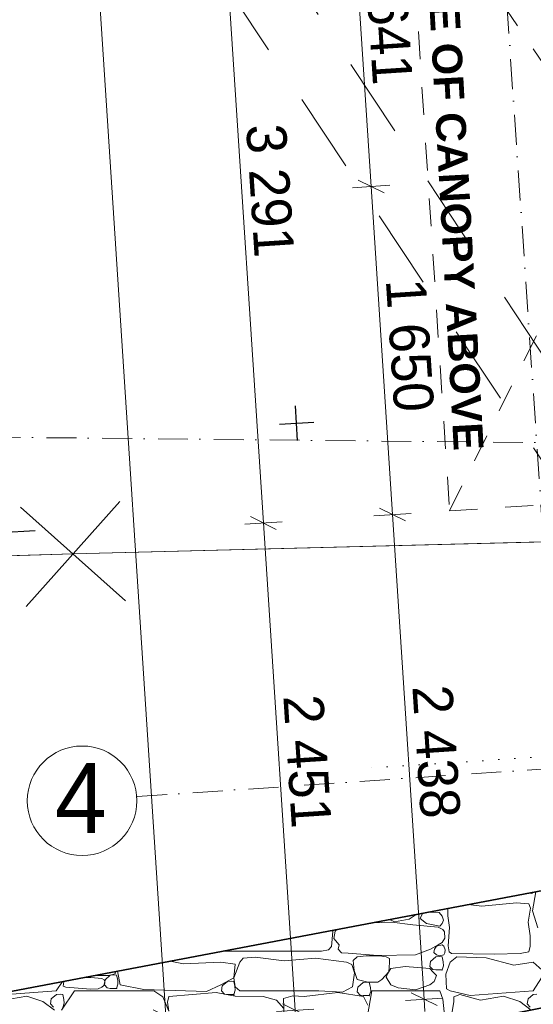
# Model space of a CAD drawing. Header units: millimetres. Extents: x -738537 to 1850049, y -250217 to 604013.
# Tile 89 of 220: x -145829 to -143252, y 76382 to 81324. Entities that reach past the tile are written whole.
import ezdxf

# ---------------------------------------------------------------- set-up
doc = ezdxf.new("R2010")
doc.units = ezdxf.units.MM
doc.header["$MEASUREMENT"] = 0
doc.set_wipeout_variables(frame=1)
for name, pattern in [('Dashed', [280, 140, -140]), ('Dense Dotted', [80, 0, -80]), ('Dot & Dashed', [280, 150, -60, 0, -70]), ('Long Dashed', [700, 400, -300]), ('Wipeout_Contour', [1000, 0, -1000])]:
    doc.linetypes.add(name, pattern=pattern)
for name, color, linetype, lineweight in [('0_Pen_No__16', 8, 'Continuous', 20), ('0_Pen_No__6', 7, 'Continuous', 5), ('A_SURVEY_Pen_No__1', 214, 'Continuous', 35), ('A_SURVEY_Pen_No__6', 7, 'Continuous', 5), ('BUILDING_Pen_No__128', 9, 'Continuous', 0), ('C-GRID _Pen_No__5', 4, 'Continuous', 5), ('C_DIMS - GA_Pen_No__6', 7, 'Continuous', 5), ('FENCE LINE_Pen_No__15', 7, 'Continuous', 20), ('MARKETING_Pen_No__1', 214, 'Continuous', 35), ('SPLITPOLE FENCE_Pen_No__2', 1, 'Continuous', 25)]:
    doc.layers.add(name, color=color, linetype=linetype, lineweight=lineweight)
doc.layers.add('C_DIMS - GA', color=7, linetype='Continuous')
doc.layers.add('MARKETING', color=7, linetype='Continuous')
doc.layers.add('MARKETING_Pen_No__171', color=7, linetype='Continuous', lineweight=0, true_color=0xdadada)
doc.styles.add('GENERATED_STYLE_1', font='GOTHIC.TTF')
doc.styles.add('GENERATED_STYLE_6', font='arialbd.ttf')
doc.dimstyles.new('GENERATED_STYLE__1', dxfattribs={"dimtxt": 200, "dimasz": 95, "dimexe": 0.18, "dimexo": 90000, "dimgap": 0.09, "dimtad": 1, "dimdec": 0, "dimzin": 0, "dimdsep": 46, "dimtxsty": 'GENERATED_STYLE_1', "dimblk": 'ARROWHEAD_2', "dimblk1": 'ARROWHEAD_2', "dimblk2": 'ARROWHEAD_2', "dimcen": 0.09, "dimclrd": 7, "dimclre": 7, "dimclrt": 7, "dimadec": 0, "dimazin": 0, "dimtfac": 1, "dimtdec": 4, "dimtmove": 0, "dimatfit": 3, "dimfxl": 1, "dimtolj": 1, "dimtzin": 0, "dimarcsym": 0})
doc.dimstyles.new('GENERATED_STYLE__3', dxfattribs={"dimtxt": 200, "dimasz": 95, "dimexe": 0.18, "dimexo": 90000, "dimgap": 0.09, "dimtad": 1, "dimdec": 0, "dimzin": 0, "dimdsep": 46, "dimtxsty": 'GENERATED_STYLE_1', "dimblk": 'ARROWHEAD_2', "dimblk1": 'ARROWHEAD_2', "dimblk2": 'ARROWHEAD_2', "dimcen": 0.09, "dimclrd": 7, "dimclre": 7, "dimclrt": 7, "dimadec": 0, "dimazin": 0, "dimtfac": 1, "dimtdec": 4, "dimtmove": 2, "dimatfit": 3, "dimfxl": 1, "dimtolj": 1, "dimtzin": 0, "dimarcsym": 0})

# ---------------------------------------------------------------- blocks, each defined once
blk = doc.blocks.new('*D230')
at = {"layer": 'C_DIMS - GA_Pen_No__6', "color": 7, "linetype": 'Continuous', "lineweight": 5, "transparency": 16777216}
for p, q in [((-141581.5, 75974), (-141646, 75844.9)), ((-141608.1, 75815.9), (-141619.4, 76003.1)), ((-142922.5, 75737), (-142933.7, 75924.2)), ((-142928.1, 75830.6), (-141613.8, 75909.5)), ((-141613.8, 75909.5), (-141264.9, 75930.4)), ((-142895.8, 75895.2), (-142960.4, 75766.1)), ((-142989.1, 75827), (-142928.1, 75830.6))]:
    blk.add_line(p, q, dxfattribs=at)
at = {"layer": 'C_DIMS - GA_Pen_No__6', "color": 7, "lineweight": 5, "transparency": 16777216, "char_height": 200, "attachment_point": 7, "rotation": 3.4344, "style": 'GENERATED_STYLE_1'}
for s, insert in [('\\A1;{\\pql;\\fCentury Gothic|b0|i0|c0|p34;350}', (-142120.1, 75919.2)), ('\\A1;{\\pql;\\fCentury Gothic|b0|i0|c0|p34;1\xa0317}', (-143669.3, 75826.2))]:
    blk.add_mtext(s, dxfattribs=dict(at, insert=insert))
blk = doc.blocks.new('ARROWHEAD_2')
at = {"color": 0, "linetype": 'Continuous', "lineweight": 0}
for p, q in [((-0.378, -0.655), (0.378, 0.655)), ((0, 0), (-1, 0))]:
    blk.add_line(p, q, dxfattribs=at)
blk = doc.blocks.new('*X292')
at = {"layer": 'MARKETING_Pen_No__171', "color": 254, "linetype": 'Continuous', "lineweight": 0, "true_color": 0xdadada}
for p, q in [((-143238.8, 76947.7), (-143255.5, 76850.8)), ((-143468.1, 76904.1), (-143464.6, 76904)), ((-143464.6, 76904), (-143456.8, 76906.3)), ((-143280.8, 76939.7), (-143258.9, 76939.7)), ((-143258.9, 76939.7), (-143257.4, 76944.1)), ((-143680.7, 76863.8), (-143681.1, 76826.5)), ((-143509.7, 76875.3), (-143578.2, 76883.2)), ((-143336.7, 76892.2), (-143509.7, 76875.3)), ((-143273.8, 76886.2), (-143336.7, 76892.2)), ((-143276.8, 76794.2), (-143266.2, 76865.7)), ((-143266.2, 76865.7), (-143273.8, 76886.2)), ((-143255.5, 76850.8), (-143229.8, 76766.1)), ((-143973.5, 76808.2), (-143947.7, 76796.9)), ((-143947.7, 76796.9), (-143874.4, 76809.2)), ((-143874.4, 76809.2), (-143839.6, 76833.4)), ((-143839.6, 76833.4), (-143839.6, 76833.6)), ((-143808, 76837.8), (-143818.9, 76813.2)), ((-143818.9, 76813.2), (-143787.5, 76787.9)), ((-143796.2, 76841.8), (-143808, 76837.8)), ((-143723.6, 76843.8), (-143780.9, 76844.7)), ((-143708.3, 76824.8), (-143723.6, 76843.8)), ((-143702.8, 76804.7), (-143708.3, 76824.8)), ((-143708.3, 76787.9), (-143702.8, 76804.7)), ((-143681.1, 76826.5), (-143672.5, 76768.1)), ((-144257.5, 76747.5), (-144257.5, 76754.2)), ((-144246, 76749.1), (-144252.2, 76712.2)), ((-144237.3, 76758.1), (-144246, 76749.1)), ((-143962.2, 76794.4), (-144061.4, 76791.5)), ((-143855.5, 76781.3), (-143962.2, 76794.4)), ((-143729.4, 76769.4), (-143855.5, 76781.3)), ((-143787.5, 76787.9), (-143721.3, 76775.4)), ((-143704.9, 76757.4), (-143729.4, 76769.4)), ((-143721.3, 76775.4), (-143708.3, 76787.9)), ((-143697.8, 76746.1), (-143704.9, 76757.4)), ((-143672.5, 76768.1), (-143679.7, 76676.3)), ((-143268.1, 76726.1), (-143276.8, 76794.2)), ((-144264.9, 76672.2), (-144257.5, 76747.5)), ((-144252.2, 76712.2), (-144226.4, 76680.3)), ((-143709.1, 76692.1), (-143696.4, 76715.2)), ((-143696.4, 76715.2), (-143697.8, 76746.1)), ((-143267.6, 76674.4), (-143268.1, 76726.1)), ((-144314.9, 76648.6), (-144279.4, 76656.3)), ((-144279.4, 76656.3), (-144264.9, 76672.2)), ((-144226.4, 76680.3), (-144231.5, 76659.1)), ((-144231.5, 76659.1), (-144214, 76641.4)), ((-143842.6, 76631.5), (-143767.5, 76659.1)), ((-143767.5, 76659.1), (-143729.4, 76680.3)), ((-143747.3, 76659.5), (-143750.1, 76641.9)), ((-143737.7, 76674.3), (-143747.3, 76659.5)), ((-143708.8, 76681.6), (-143737.7, 76674.3)), ((-143729.4, 76680.3), (-143709.1, 76692.1)), ((-143700.6, 76674.3), (-143708.8, 76681.6)), ((-143693.9, 76655.8), (-143700.6, 76674.3)), ((-143694.9, 76640.8), (-143693.9, 76655.8)), ((-143679.7, 76676.3), (-143673.8, 76646.2)), ((-143273.8, 76646.2), (-143267.6, 76674.4)), ((-144814, 76648.6), (-144314.9, 76648.6)), ((-144708.1, 76614.1), (-144723.5, 76594)), ((-144646.9, 76619.8), (-144708.1, 76614.1)), ((-144502.5, 76600.3), (-144646.9, 76619.8)), ((-144343.9, 76614.5), (-144502.5, 76600.3)), ((-144189.3, 76594), (-144343.9, 76614.5)), ((-144214, 76641.4), (-144181.1, 76638.5)), ((-144181.1, 76638.5), (-144031.3, 76626.9)), ((-144135.9, 76621.4), (-144154.8, 76601.9)), ((-144154.8, 76601.9), (-144149.8, 76551.7)), ((-144089.8, 76626.3), (-144135.9, 76621.4)), ((-144022.8, 76625.1), (-144089.8, 76626.3)), ((-144031.3, 76626.9), (-143842.6, 76631.5)), ((-143989.2, 76621.4), (-144022.8, 76625.1)), ((-143972.9, 76611.6), (-143989.2, 76621.4)), ((-143974, 76593), (-143972.9, 76611.6)), ((-143740.8, 76620.1), (-143766.8, 76597.4)), ((-143750.1, 76641.9), (-143737.7, 76630)), ((-143722.3, 76621.7), (-143740.8, 76620.1)), ((-143737.7, 76630), (-143722.5, 76626.3)), ((-143722.5, 76626.3), (-143700.6, 76630)), ((-143709.1, 76620.1), (-143722.3, 76621.7)), ((-143703.3, 76595), (-143709.1, 76620.1)), ((-143700.6, 76630), (-143694.9, 76640.8)), ((-143673.8, 76646.2), (-143662.3, 76637.7)), ((-143635.2, 76621.5), (-143669.4, 76594)), ((-143662.3, 76637.7), (-143445.9, 76633.3)), ((-143488.5, 76615.5), (-143635.2, 76621.5)), ((-143348.8, 76578.7), (-143488.5, 76615.5)), ((-143445.9, 76633.3), (-143316.9, 76638.1)), ((-143316.9, 76638.1), (-143273.8, 76646.2)), ((-145006.3, 76586.1), (-145074, 76599.2)), ((-144819.8, 76594), (-145006.3, 76586.1)), ((-144746.9, 76583.4), (-144819.8, 76594)), ((-144723.5, 76594), (-144754.3, 76515.1)), ((-144754.3, 76515.1), (-144746.9, 76583.4)), ((-144161.6, 76581.6), (-144189.3, 76594)), ((-144148.2, 76541.1), (-144161.6, 76581.6)), ((-144149.8, 76551.7), (-144135.9, 76507.2)), ((-143966.5, 76561.6), (-143982.7, 76536.1)), ((-143976.8, 76546), (-143974, 76593)), ((-143894, 76572.8), (-143966.5, 76561.6)), ((-143771.6, 76561.6), (-143894, 76572.8)), ((-143753.8, 76544.5), (-143771.6, 76561.6)), ((-143766.8, 76597.4), (-143770.5, 76572.9)), ((-143770.5, 76572.9), (-143755.8, 76556.7)), ((-143755.8, 76556.7), (-143740.8, 76554.7)), ((-143740.8, 76554.7), (-143709.1, 76554.7)), ((-143709.1, 76554.7), (-143702.1, 76575.4)), ((-143702.1, 76575.4), (-143703.3, 76595)), ((-143669.4, 76594), (-143689.8, 76534.4)), ((-143253.1, 76594), (-143348.8, 76578.7)), ((-143207.6, 76553.8), (-143253.1, 76594)), ((-145471, 76517.5), (-145503.1, 76517.7)), ((-145416.4, 76511.4), (-145471, 76517.5)), ((-145450.6, 76527.7), (-145379.2, 76527.7)), ((-145404.7, 76504.9), (-145416.4, 76511.4)), ((-145401.3, 76497.2), (-145404.7, 76504.9)), ((-145400.3, 76505.3), (-145404, 76480.8)), ((-145374.2, 76528), (-145400.3, 76505.3)), ((-145379.2, 76527.7), (-145349.9, 76535.7)), ((-145355.8, 76529.6), (-145374.2, 76528)), ((-145342.6, 76528), (-145355.8, 76529.6)), ((-145349.9, 76535.7), (-145348, 76547.2)), ((-145336.8, 76502.9), (-145342.6, 76528)), ((-145337.9, 76549.1), (-145324.1, 76479.8)), ((-145335.6, 76483.3), (-145336.8, 76502.9)), ((-144819.8, 76479.8), (-144754.3, 76515.1)), ((-144754.3, 76515.1), (-144748.2, 76469.3)), ((-144158.1, 76469.6), (-144148.2, 76541.1)), ((-144135.9, 76507.2), (-144082.4, 76492.9)), ((-144032.5, 76493.5), (-144012.4, 76507.2)), ((-144012.4, 76507.2), (-143976.8, 76546)), ((-143982.7, 76536.1), (-143989.2, 76518.2)), ((-143989.2, 76518.2), (-143966.5, 76479.8)), ((-143737.7, 76526.2), (-143753.8, 76544.5)), ((-143749.2, 76497.5), (-143737.7, 76526.2)), ((-143689.8, 76534.4), (-143686.9, 76460.3)), ((-143253.1, 76449.4), (-143210.5, 76515.7)), ((-145645.1, 76449.4), (-145614.8, 76496.5)), ((-145608.2, 76482.9), (-145610, 76473.1)), ((-145610, 76473.1), (-145596.7, 76468.1)), ((-145607.8, 76496.9), (-145608.2, 76482.9)), ((-145606.9, 76498), (-145607.8, 76496.9)), ((-145596.7, 76468.1), (-145473.8, 76459.1)), ((-145473.8, 76459.1), (-145434.4, 76460.7)), ((-145434.4, 76460.7), (-145416.4, 76468.1)), ((-145416.4, 76468.1), (-145406.6, 76477.4)), ((-145406.6, 76477.4), (-145401.3, 76497.2)), ((-145404, 76480.8), (-145389.2, 76464.6)), ((-145389.2, 76464.6), (-145374.2, 76462.6)), ((-145374.2, 76462.6), (-145342.6, 76462.6)), ((-145342.6, 76462.6), (-145335.6, 76483.3)), ((-145324.1, 76479.8), (-145205.7, 76456)), ((-145205.7, 76456), (-144892.1, 76446.1)), ((-144892.1, 76446.1), (-144819.8, 76479.8)), ((-144812.6, 76474.9), (-144816.3, 76450.4)), ((-144786.6, 76497.5), (-144812.6, 76474.9)), ((-144768.1, 76499.2), (-144786.6, 76497.5)), ((-144754.7, 76497.5), (-144768.1, 76499.2)), ((-144754.9, 76432.2), (-144747.9, 76452.8)), ((-144749.2, 76473.4), (-144754.7, 76497.5)), ((-144747.9, 76452.8), (-144749.2, 76473.4)), ((-144748.2, 76469.3), (-144723.5, 76449.4)), ((-144209.7, 76442.9), (-144158.1, 76469.6)), ((-144132.2, 76469), (-144135.9, 76444.5)), ((-144106.1, 76491.7), (-144132.2, 76469)), ((-144087.7, 76493.3), (-144106.1, 76491.7)), ((-144074.5, 76491.7), (-144087.7, 76493.3)), ((-144082.4, 76492.9), (-144032.5, 76493.5)), ((-144068.7, 76466.6), (-144074.5, 76491.7)), ((-144067.5, 76447), (-144068.7, 76466.6)), ((-143966.5, 76479.8), (-143929.2, 76464.3)), ((-143929.2, 76464.3), (-143842.8, 76455.5)), ((-143842.8, 76455.5), (-143771.6, 76479.8)), ((-143771.6, 76479.8), (-143749.2, 76497.5)), ((-143686.9, 76460.3), (-143669.4, 76449.4)), ((-145961.1, 76426.5), (-145645.1, 76449.4)), ((-145792.8, 76422.8), (-145909.1, 76403.1)), ((-145712.1, 76396), (-145792.8, 76422.8)), ((-145670.2, 76409.4), (-145673.8, 76384.9)), ((-145644.1, 76432.1), (-145670.2, 76409.4)), ((-145625.7, 76433.7), (-145644.1, 76432.1)), ((-145612.4, 76432.1), (-145625.7, 76433.7)), ((-145553.1, 76449.4), (-145618.5, 76353.5)), ((-145606.7, 76407), (-145612.4, 76432.1)), ((-145605.4, 76387.4), (-145606.7, 76407)), ((-145156.4, 76449.4), (-145553.1, 76449.4)), ((-145110.5, 76419.6), (-145156.4, 76449.4)), ((-145081.1, 76347.7), (-145110.5, 76419.6)), ((-145079.9, 76422.4), (-145086.8, 76394)), ((-144842.6, 76441.7), (-145079.9, 76422.4)), ((-144747.1, 76423.4), (-144842.6, 76441.7)), ((-144816.3, 76450.4), (-144801.6, 76434.1)), ((-144801.6, 76434.1), (-144786.6, 76432.2)), ((-144786.6, 76432.2), (-144754.9, 76432.2)), ((-144606.9, 76422.4), (-144747.1, 76423.4)), ((-144723.5, 76449.4), (-144328.6, 76450.1)), ((-144540.7, 76403.1), (-144606.9, 76422.4)), ((-144503.2, 76362.2), (-144540.7, 76403.1)), ((-144458.9, 76424.9), (-144504.8, 76411.2)), ((-144504.8, 76411.2), (-144501.3, 76320.2)), ((-144401.3, 76422.4), (-144458.9, 76424.9)), ((-144231.9, 76441.7), (-144401.3, 76422.4)), ((-144328.6, 76450.1), (-144209.7, 76442.9)), ((-144103.7, 76422.4), (-144231.9, 76441.7)), ((-144135.9, 76444.5), (-144121.1, 76428.2)), ((-144121.1, 76428.2), (-144106.1, 76426.3)), ((-144106.1, 76426.3), (-144074.5, 76426.3)), ((-144081.3, 76378.7), (-144103.7, 76422.4)), ((-144062.1, 76449.4), (-144085.1, 76314.1)), ((-144074.5, 76426.3), (-144067.5, 76447)), ((-143721, 76449.4), (-144062.1, 76449.4)), ((-143705.2, 76408.5), (-143721, 76449.4)), ((-143699.1, 76345), (-143705.2, 76408.5)), ((-143669.4, 76449.4), (-143569.1, 76426.5)), ((-143620.8, 76432), (-143651.2, 76420.2)), ((-143651.2, 76420.2), (-143651, 76396)), ((-143517.1, 76403.1), (-143620.8, 76432)), ((-143569.1, 76426.5), (-143253.1, 76449.4)), ((-143400.8, 76422.8), (-143517.1, 76403.1)), ((-143320.1, 76396), (-143400.8, 76422.8)), ((-143278.2, 76409.4), (-143281.8, 76384.9)), ((-143252.1, 76432.1), (-143278.2, 76409.4)), ((-143233.7, 76433.7), (-143252.1, 76432.1)), ((-145653.7, 76352.7), (-145712.1, 76396)), ((-145673.8, 76384.9), (-145659.1, 76368.6)), ((-145612.4, 76366.7), (-145605.4, 76387.4)), ((-145086.8, 76394), (-145081.1, 76347.7)), ((-143651, 76396), (-143664.4, 76313.9)), ((-143262.6, 76353.4), (-143320.1, 76396)), ((-143281.8, 76384.9), (-143267.1, 76368.6))]:
    blk.add_line(p, q, dxfattribs=at)
for p in [(-143258.9, 76939.7), (-143709.1, 76554.7), (-145342.6, 76462.6), (-144754.9, 76432.2), (-144754, 76429), (-144074.5, 76426.3)]:
    blk.add_point(p, dxfattribs=at)
blk = doc.blocks.new('Fill_105', base_point=(0, 0))
at = {"color": 254, "linetype": 'Wipeout_Contour', "lineweight": 0, "ltscale": 817359.830674}
blk.add_wipeout([(-147013.4, 75606.1), (-142601.2, 76485.2), (-142966, 76462), (-143001.7, 76992.7), (-147118.1, 76211.1)], dxfattribs=at).dxf.layer = 'MARKETING'
at = {"layer": 'MARKETING_Pen_No__1', "color": 214, "linetype": 'Continuous', "lineweight": 35, "flags": 128}
blk.add_lwpolyline([(-147013.4, 75606.1), (-147118.1, 76211.1), (-143001.7, 76992.7), (-142966, 76462), (-142601.2, 76485.2)], close=True, dxfattribs=at)
at = {"layer": 'MARKETING_Pen_No__171', "color": 254, "linetype": 'Continuous', "lineweight": 0, "true_color": 0xdadada}
blk.add_blockref('*X292', (0, 0), dxfattribs=at)
blk = doc.blocks.new('*D384')
at = {"layer": 'C_DIMS - GA_Pen_No__6', "color": 7, "linetype": 'Continuous', "lineweight": 5, "transparency": 16777216}
for p, q in [((-143864.4, 78846.6), (-144051.5, 78834.3)), ((-144022.7, 78872.4), (-143893.2, 78808.5)), ((-143799.2, 76407.6), (-143957.9, 78840.4)), ((-143705.6, 76413.7), (-143892.7, 76401.5)), ((-143863.9, 76439.6), (-143734.4, 76375.7)), ((-143795.2, 76346.6), (-143799.2, 76407.6))]:
    blk.add_line(p, q, dxfattribs=at)
at = {"layer": 'C_DIMS - GA_Pen_No__6', "color": 7, "lineweight": 5, "transparency": 16777216, "insert": (-143861.6, 77977.9), "char_height": 200, "attachment_point": 7, "rotation": 273.7342, "style": 'GENERATED_STYLE_1'}
blk.add_mtext('\\A1;{\\pql;\\fCentury Gothic|b0|i0|c0|p34;2\xa0438}', dxfattribs=at)
blk = doc.blocks.new('*D385')
at = {"layer": 'C_DIMS - GA_Pen_No__6', "color": 7, "linetype": 'Continuous', "lineweight": 5, "transparency": 16777216}
for p, q in [((-144065.4, 80487.2), (-144172.3, 82124.5)), ((-144130.1, 80519.1), (-144000.7, 80455.2)), ((-143971.9, 80493.3), (-144159, 80481.1)), ((-143957.9, 78840.4), (-144065.4, 80487.2)), ((-143864.4, 78846.6), (-144051.5, 78834.3)), ((-144022.7, 78872.4), (-143893.2, 78808.5)), ((-143799.2, 76407.6), (-143957.9, 78840.4))]:
    blk.add_line(p, q, dxfattribs=at)
at = {"layer": 'C_DIMS - GA_Pen_No__6', "color": 7, "lineweight": 5, "transparency": 16777216, "insert": (-143994.7, 80017.7), "char_height": 200, "attachment_point": 7, "rotation": 273.7342, "style": 'GENERATED_STYLE_1'}
blk.add_mtext('\\A1;{\\pql;\\fCentury Gothic|b0|i0|c0|p34;1\xa0650}', dxfattribs=at)
blk = doc.blocks.new('*D386')
at = {"layer": 'C_DIMS - GA_Pen_No__6', "color": 7, "linetype": 'Continuous', "lineweight": 5, "transparency": 16777216}
for p, q in [((-144172.3, 82124.5), (-144194.8, 82469)), ((-144237, 82156.5), (-144107.6, 82092.6)), ((-144078.7, 82130.6), (-144265.8, 82118.4)), ((-144065.4, 80487.2), (-144172.3, 82124.5)), ((-144130.1, 80519.1), (-144000.7, 80455.2)), ((-143971.9, 80493.3), (-144159, 80481.1))]:
    blk.add_line(p, q, dxfattribs=at)
at = {"layer": 'C_DIMS - GA_Pen_No__6', "color": 7, "lineweight": 5, "transparency": 16777216, "insert": (-144101.9, 81659.7), "char_height": 200, "attachment_point": 7, "rotation": 273.7342, "style": 'GENERATED_STYLE_1'}
blk.add_mtext('\\A1;{\\pql;\\fCentury Gothic|b0|i0|c0|p34;1\xa0641}', dxfattribs=at)
blk = doc.blocks.new('*D473')
at = {"layer": 'C_DIMS - GA_Pen_No__6', "color": 7, "linetype": 'Continuous', "lineweight": 5, "transparency": 16777216}
for p, q in [((-145831.2, 88564.6), (-145960.6, 88628.5)), ((-145895.9, 88596.6), (-145899.9, 88657.6)), ((-145802.3, 88602.7), (-145989.4, 88590.5)), ((-145094.8, 76323.1), (-145895.9, 88596.6)), ((-145159.5, 76355), (-145030.1, 76291.1)), ((-145001.3, 76329.2), (-145188.4, 76317)), ((-145090.8, 76262.1), (-145094.8, 76323.1))]:
    blk.add_line(p, q, dxfattribs=at)
at = {"layer": 'C_DIMS - GA_Pen_No__6', "color": 7, "lineweight": 5, "transparency": 16777216, "insert": (-145784.6, 82868.1), "char_height": 200, "attachment_point": 7, "rotation": 273.7342, "style": 'GENERATED_STYLE_1'}
blk.add_mtext('\\A1;{\\pql;\\fCentury Gothic|b0|i0|c0|p34;12\xa0300}', dxfattribs=at)
blk = doc.blocks.new('*D491')
at = {"layer": 'C_DIMS - GA_Pen_No__6', "color": 7, "linetype": 'Continuous', "lineweight": 5, "transparency": 16777216}
for p, q in [((-144670.5, 78830.2), (-144541.1, 78766.3)), ((-144512.2, 78804.3), (-144699.3, 78792.1)), ((-144446.2, 76352.5), (-144605.8, 78798.2)), ((-144352.6, 76358.6), (-144539.7, 76346.4)), ((-144510.9, 76384.4), (-144381.4, 76320.6)), ((-144442.2, 76291.5), (-144446.2, 76352.5))]:
    blk.add_line(p, q, dxfattribs=at)
at = {"layer": 'C_DIMS - GA_Pen_No__6', "color": 7, "lineweight": 5, "transparency": 16777216, "insert": (-144509, 77929.2), "char_height": 200, "attachment_point": 7, "rotation": 273.7342, "style": 'GENERATED_STYLE_1'}
blk.add_mtext('\\A1;{\\pql;\\fCentury Gothic|b0|i0|c0|p34;2\xa0451}', dxfattribs=at)
blk = doc.blocks.new('*D492')
at = {"layer": 'C_DIMS - GA_Pen_No__6', "color": 7, "linetype": 'Continuous', "lineweight": 5, "transparency": 16777216}
for p, q in [((-144820.1, 82082.3), (-144842.6, 82426.8)), ((-144726.6, 82088.4), (-144913.7, 82076.1)), ((-144884.8, 82114.2), (-144755.4, 82050.3)), ((-144605.8, 78798.2), (-144820.1, 82082.3)), ((-144670.5, 78830.2), (-144541.1, 78766.3)), ((-144512.2, 78804.3), (-144699.3, 78792.1)), ((-144446.2, 76352.5), (-144605.8, 78798.2))]:
    blk.add_line(p, q, dxfattribs=at)
at = {"layer": 'C_DIMS - GA_Pen_No__6', "color": 7, "lineweight": 5, "transparency": 16777216, "insert": (-144696, 80794.1), "char_height": 200, "attachment_point": 7, "rotation": 273.7342, "style": 'GENERATED_STYLE_1'}
blk.add_mtext('\\A1;{\\pql;\\fCentury Gothic|b0|i0|c0|p34;3\xa0291}', dxfattribs=at)

msp = doc.modelspace()

# ---------------------------------------------------------------- linework, layer by layer
at = {"layer": '0_Pen_No__16', "color": 8, "linetype": 'Dense Dotted', "lineweight": 20}
msp.add_line((-140627.2, 77793.5), (-144090.9, 77566.8), dxfattribs=at)
at = {"layer": '0_Pen_No__6', "color": 7, "linetype": 'Dashed', "lineweight": 5}
for p, q in [((-143671.7, 78859.2), (-142001.6, 82228.2)), ((-143883.2, 82103.5), (-141781.7, 79020.2))]:
    msp.add_line(p, q, dxfattribs=at)
msp.add_lwpolyline([(-142001.6, 82228.2), (-143674, 82117), (-143883.2, 82103.5), (-143671.7, 78859.2), (-141790, 78981.8)], dxfattribs=at)
at = {"layer": 'A_SURVEY_Pen_No__1', "color": 251, "linetype": 'Continuous', "lineweight": 18, "true_color": 0x636466, "flags": 128}
msp.add_lwpolyline([(-152095.7, 86905.3), (-142303, 88830.7), (-141632.7, 78985.8), (-143129.6, 78894.5), (-143116.9, 78706), (-145561.2, 78642.7), (-147980.9, 78571.1), (-149438.2, 78737.5), (-150495.9, 81887.9), (-149843.3, 82107.1), (-150575.8, 84305.5), (-147743.7, 82909.3), (-146030.6, 83078.4), (-146165, 84571.2), (-147353.3, 84471.2), (-151991.7, 86376.4)], close=True, dxfattribs=at)
at = {"layer": 'BUILDING_Pen_No__128', "color": 9, "linetype": 'Long Dashed', "lineweight": 0}
for p, q in [((-142790.1, 79012.9), (-145542.9, 83186.5)), ((-143028.7, 78842), (-145799.1, 83006.5))]:
    msp.add_line(p, q, dxfattribs=at)
at = {"layer": 'C-GRID _Pen_No__5', "color": 4, "linetype": 'Dot & Dashed', "lineweight": 5}
for p, q in [((-148775.5, 79258), (-91522.4, 78672.3)), ((-145239.2, 77424.8), (-128346.6, 78574.9)), ((-145239.2, 77424.8), (-145241.1, 77422.6)), ((-145241.1, 77422.6), (-145241.1, 77422.6))]:
    msp.add_line(p, q, dxfattribs=at)
at = {"layer": 'C-GRID _Pen_No__5', "color": 4, "linetype": 'Continuous', "lineweight": 5}
msp.add_circle((-145515.5, 77403.9), 275, dxfattribs=at)
at = {"layer": 'FENCE LINE_Pen_No__15', "color": 7, "linetype": 'Continuous', "lineweight": 20}
for p, q in [((-145297.4, 78407.3), (-145825.1, 78878)), ((-145297.4, 78407.3), (-145825.1, 78878)), ((-145325.9, 78906.5), (-145796.6, 78378.8)), ((-145325.9, 78906.5), (-145796.6, 78378.8)), ((-142885.2, 78712), (-145561.2, 78642.7)), ((-145561.2, 78642.7), (-147980.9, 78571.1))]:
    msp.add_line(p, q, dxfattribs=at)
at = {"layer": 'SPLITPOLE FENCE_Pen_No__2', "color": 1, "linetype": 'Continuous', "lineweight": 25}
for p, q in [((-144434.1, 79212.4), (-144444.1, 79386)), ((-144525.9, 79294.2), (-144352.3, 79304.1)), ((-145924.1, 78750.5), (-145750.5, 78760.4))]:
    msp.add_line(p, q, dxfattribs=at)

# ---------------------------------------------------------------- texts
at = {"layer": 'A_SURVEY_Pen_No__6', "color": 7, "linetype": 'Continuous', "lineweight": 5, "insert": (-143647.2, 80452.8), "char_height": 150, "attachment_point": 5, "rotation": 273.136, "style": 'GENERATED_STYLE_6'}
msp.add_mtext('\\A1;{\\pqc;\\fArial|b1|i0|c0|p34;LINE OF \\fArial|b1|i0|c0|p34;CANOPY\\fArial|b1|i0|c0|p34; ABOVE}', dxfattribs=at)
at = {"layer": 'C-GRID _Pen_No__5', "color": 4, "linetype": 'Continuous', "lineweight": 5, "insert": (-145652.2, 77592.8), "char_height": 350, "attachment_point": 1, "style": 'GENERATED_STYLE_1'}
msp.add_mtext('\\A1;{\\pql;\\pt0;\\fCentury Gothic|b0|i0|c0|p34;4}', dxfattribs=at)

# ---------------------------------------------------------------- dimensions: what is measured, and where the dimension line sits
at = {"layer": 'C_DIMS - GA', "color": 7, "linetype": 'Continuous', "lineweight": 5}
for base, p1, p2, angle, picture, middle, turn in [((-144172.3, 82124.5), (-141547.2, 80651.5), (-143611.7, 82161.1), 93.7342, '*D386', (-143979.7, 81323.4), 273.7342), ((-141613.8, 75909.5), (-142966, 76462), (-141905.8, 80776.2), 3.4344, '*D230', (-143332.4, 75946.6), 3.4344)]:
    dim = msp.add_linear_dim(base=base, p1=p1, p2=p2, angle=angle, dimstyle='GENERATED_STYLE__1', dxfattribs=at)
    dim.commit()
    dim.dimension.update_dxf_attribs({"geometry": picture, "text_midpoint": middle, "dimtype": 160, "text_rotation": turn})

# ---------------------------------------------------------------- next in the draw order: block references
at = {"layer": 'MARKETING_Pen_No__171', "color": 254, "linetype": 'Continuous', "lineweight": 0, "true_color": 0xdadada}
msp.add_blockref('Fill_105', (0, 0), dxfattribs=at)

# ---------------------------------------------------------------- next in the draw order: linework, layer by layer
at = {"layer": 'C-GRID _Pen_No__5', "color": 4, "linetype": 'Dot & Dashed', "lineweight": 5}
msp.add_line((-144145.6, 92583.3), (-142909.2, 74423), dxfattribs=at)

# ---------------------------------------------------------------- next in the draw order: dimensions: what is measured, and where the dimension line sits
at = {"layer": 'C_DIMS - GA', "color": 7, "linetype": 'Continuous', "lineweight": 5}
for base, p1, p2, dimstyle, picture, middle in [((-145895.9, 88596.6), (-142966, 76462), (-138524.5, 89077.7), 'GENERATED_STYLE__3', '*D473', (-145657.5, 82455.7)), ((-144820.1, 82082.3), (-143099.7, 78896.5), (-144172.3, 82124.5), 'GENERATED_STYLE__1', '*D492', (-144573.8, 80457.8)), ((-144065.4, 80487.2), (-143129.6, 78894.5), (-141547.2, 80651.5), 'GENERATED_STYLE__1', '*D385', (-143872.5, 79681.4)), ((-144605.8, 78798.2), (-143003.5, 76446.7), (-143099.7, 78896.5), 'GENERATED_STYLE__1', '*D491', (-144386.8, 77592.9)), ((-143957.9, 78840.4), (-142966, 76462), (-143129.6, 78894.5), 'GENERATED_STYLE__1', '*D384', (-143739.4, 77641.6))]:
    dim = msp.add_linear_dim(base=base, p1=p1, p2=p2, angle=93.7342, dimstyle=dimstyle, dxfattribs=at)
    dim.commit()
    dim.dimension.update_dxf_attribs({"geometry": picture, "text_midpoint": middle, "dimtype": 160, "text_rotation": 273.7342})

doc.saveas('drawing.dxf')
